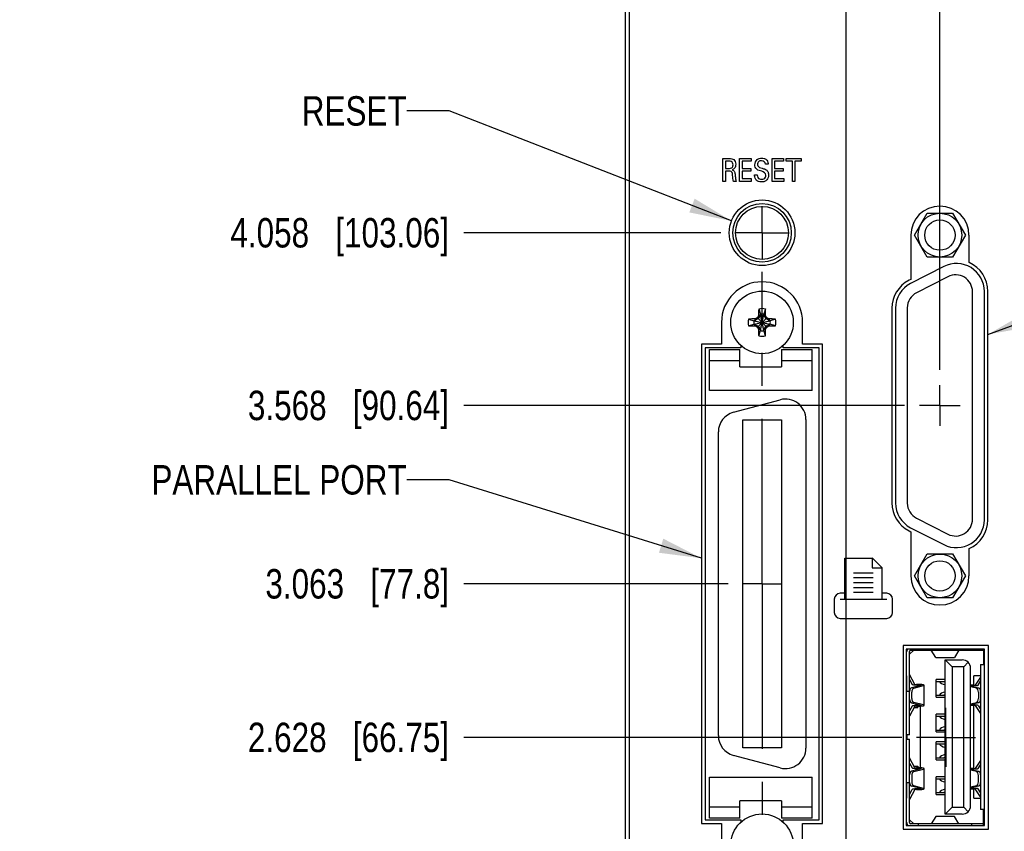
# Model space of a CAD drawing. Header units: inches. Extents: x 0 to 34, y 0 to 22.
# Tile 13 of 39: x 11.8 to 16, y 6.9 to 10.3. Entities that reach past the tile are written whole.
import ezdxf

# ---------------------------------------------------------------- set-up
doc = ezdxf.new("R2010")
doc.units = ezdxf.units.IN
doc.header["$LTSCALE"] = 1.87
doc.header["$MEASUREMENT"] = 0
doc.linetypes.add('CENTER', pattern=[0.6, 0.375, -0.075, 0.075, -0.075])
doc.layers.get('0').update_dxf_attribs({"linetype": 'CONTINUOUS'})
for name, color, linetype in [('02___PRT_ALL_AXES', 7, 'CONTINUOUS'), ('DATUMCURVES', 7, 'CONTINUOUS'), ('DEFAULT_1', 7, 'CENTER'), ('DETAIL', 7, 'CONTINUOUS'), ('DIMENSIONS', 7, 'CONTINUOUS')]:
    doc.layers.add(name, color=color, linetype=linetype)
doc.styles.get("Standard").update_dxf_attribs({"font": 'txt', "width": 0.8})
doc.dimstyles.new('DIMSTYLE_1', dxfattribs={"dimtxt": 0.125, "dimasz": 0.18, "dimexe": 0.125, "dimexo": 0.0625, "dimgap": 0.03125, "dimtad": 0, "dimtih": 1, "dimtoh": 1, "dimdec": 3, "dimlfac": 0.666667, "dimzin": 4, "dimdsep": 46, "dimtxsty": 'STANDARD', "dimblk": '_FILLED', "dimblk1": '_FILLED', "dimblk2": '_FILLED', "dimcen": 0.09, "dimadec": 0, "dimazin": 0, "dimtp": 0.005, "dimtm": 0.005, "dimtfac": 1, "dimtdec": 3, "dimtofl": 0, "dimtmove": 0, "dimatfit": 3, "dimldrblk": '_FILLED', "dimfxl": 1, "dimtolj": 1, "dimtzin": 4, "dimarcsym": 0})
doc.dimstyles.get("Standard").update_dxf_attribs({"dimtxt": 0.125, "dimasz": 0.18, "dimexe": 0.125, "dimexo": 0.0625, "dimgap": 0.09, "dimtad": 0, "dimtih": 1, "dimtoh": 1, "dimdec": 3, "dimzin": 4, "dimdsep": 46, "dimtxsty": 'STANDARD', "dimblk": '_FILLED', "dimblk1": '_FILLED', "dimblk2": '_FILLED', "dimcen": 0.09, "dimadec": 0, "dimazin": 0, "dimtol": 1, "dimtp": 0.01, "dimtm": 0.01, "dimtfac": 1, "dimtdec": 3, "dimtofl": 0, "dimtmove": 0, "dimatfit": 3, "dimldrblk": '_FILLED', "dimfxl": 1, "dimtolj": 1, "dimtzin": 4, "dimarcsym": 0})

# ---------------------------------------------------------------- blocks, each defined once
blk = doc.blocks.new('*D17')
at = {"layer": 'DIMENSIONS', "color": 2, "linetype": 'CONTINUOUS'}
blk.add_line((15.6943, 8.8571), (15.6943, 19.3185), dxfattribs=at)
at = {"layer": 'DIMENSIONS', "color": 2, "linetype": 'CONTINUOUS', "insert": (15.6318, 19.381), "char_height": 0.125, "width": 0.825, "attachment_point": 1, "rotation": 90, "line_spacing_factor": 0.9}
blk.add_mtext('.197{\\Ftxt.shx;\\W1.000000;\\H0.125000; }[5]', dxfattribs=at)
blk = doc.blocks.new('_FILLED')
at = {"color": 0, "linetype": 'BYBLOCK'}
blk.add_solid([(0, 0), (-1, 0.174), (-1, -0.174)], dxfattribs=at)
blk = doc.blocks.new('*D19')
at = {"layer": 'DIMENSIONS', "color": 2, "linetype": 'CONTINUOUS'}
for p, q in [((16.9273, 8.5253), (16.9273, 7.1984)), ((16.9273, 7.1984), (17.1927, 6.9112)), ((17.1927, 6.9112), (17.1927, 2.4965))]:
    blk.add_line(p, q, dxfattribs=at)
at = {"layer": 'DIMENSIONS', "color": 2, "linetype": 'CONTINUOUS', "insert": (17.1302, 2.434), "char_height": 0.125, "width": 1.325, "attachment_point": 3, "rotation": 90, "line_spacing_factor": 0.9}
blk.add_mtext('1.019{\\Ftxt.shx;\\W1.000000;\\H0.125000; }[25.88]', dxfattribs=at)
blk = doc.blocks.new('*D20')
at = {"layer": 'DIMENSIONS', "color": 2, "linetype": 'CONTINUOUS'}
for p, q in [((15.2948, 15.6919), (15.2948, 6.4227)), ((15.2948, 6.4227), (15.356, 6.3308)), ((15.356, 6.3308), (15.356, 5.0333)), ((15.356, 5.0333), (15.2035, 4.8964)), ((15.2035, 4.8964), (15.2035, 2.4965))]:
    blk.add_line(p, q, dxfattribs=at)
at = {"layer": 'DIMENSIONS', "color": 2, "linetype": 'CONTINUOUS', "insert": (15.141, 2.434), "char_height": 0.125, "width": 1.425, "attachment_point": 3, "rotation": 90, "line_spacing_factor": 0.9}
blk.add_mtext('2X .069{\\Ftxt.shx;\\W1.000000;\\H0.125000; }[1.76]', dxfattribs=at)
blk = doc.blocks.new('*D27')
at = {"layer": 'DIMENSIONS', "color": 2, "linetype": 'CONTINUOUS'}
blk.add_line((15.5322, 7.2955), (13.6703, 7.2955), dxfattribs=at)
at = {"layer": 'DIMENSIONS', "color": 2, "linetype": 'CONTINUOUS', "insert": (13.6078, 7.358), "char_height": 0.125, "width": 1.325, "attachment_point": 3, "line_spacing_factor": 0.9}
blk.add_mtext('2.628{\\Ftxt.shx;\\W1.000000;\\H0.125000; }[66.75]', dxfattribs=at)
blk = doc.blocks.new('*D28')
at = {"layer": 'DIMENSIONS', "color": 2, "linetype": 'CONTINUOUS'}
blk.add_line((14.7939, 7.948), (13.6703, 7.948), dxfattribs=at)
at = {"layer": 'DIMENSIONS', "color": 2, "linetype": 'CONTINUOUS', "insert": (13.6078, 8.0105), "char_height": 0.125, "width": 1.225, "attachment_point": 3, "line_spacing_factor": 0.9}
blk.add_mtext('3.063{\\Ftxt.shx;\\W1.000000;\\H0.125000; }[77.8]', dxfattribs=at)
blk = doc.blocks.new('*D29')
at = {"layer": 'DIMENSIONS', "color": 2, "linetype": 'CONTINUOUS'}
blk.add_line((15.5432, 8.706), (13.6703, 8.706), dxfattribs=at)
at = {"layer": 'DIMENSIONS', "color": 2, "linetype": 'CONTINUOUS', "insert": (13.6078, 8.7685), "char_height": 0.125, "width": 1.325, "attachment_point": 3, "line_spacing_factor": 0.9}
blk.add_mtext('3.568{\\Ftxt.shx;\\W1.000000;\\H0.125000; }[90.64]', dxfattribs=at)
blk = doc.blocks.new('*D30')
at = {"layer": 'DIMENSIONS', "color": 2, "linetype": 'CONTINUOUS'}
blk.add_line((14.7633, 9.4397), (13.6703, 9.4397), dxfattribs=at)
at = {"layer": 'DIMENSIONS', "color": 2, "linetype": 'CONTINUOUS', "insert": (13.6078, 9.5022), "char_height": 0.125, "width": 1.425, "attachment_point": 3, "line_spacing_factor": 0.9}
blk.add_mtext('4.058{\\Ftxt.shx;\\W1.000000;\\H0.125000; }[103.06]', dxfattribs=at)
blk = doc.blocks.new('*D31')
at = {"layer": 'DIMENSIONS', "color": 2, "linetype": 'CONTINUOUS'}
blk.add_line((14.8889, 11.1865), (13.6703, 11.1865), dxfattribs=at)
at = {"layer": 'DIMENSIONS', "color": 2, "linetype": 'CONTINUOUS', "insert": (13.6078, 11.249), "char_height": 0.125, "width": 1.725, "attachment_point": 3, "line_spacing_factor": 0.9}
blk.add_mtext('3D 5.222{\\Ftxt.shx;\\W1.000000;\\H0.125000; }[132.64]', dxfattribs=at)
blk = doc.blocks.new('*D32')
at = {"layer": 'DIMENSIONS', "color": 2, "linetype": 'CONTINUOUS'}
blk.add_line((15.602, 12.751), (13.6703, 12.751), dxfattribs=at)
at = {"layer": 'DIMENSIONS', "color": 2, "linetype": 'CONTINUOUS', "insert": (13.6078, 12.8135), "char_height": 0.125, "width": 1.425, "attachment_point": 3, "line_spacing_factor": 0.9}
blk.add_mtext('6.265{\\Ftxt.shx;\\W1.000000;\\H0.125000; }[159.13]', dxfattribs=at)
blk = doc.blocks.new('*D33')
at = {"layer": 'DIMENSIONS', "color": 2, "linetype": 'CONTINUOUS'}
blk.add_line((15.6092, 14.851), (13.6703, 14.851), dxfattribs=at)
at = {"layer": 'DIMENSIONS', "color": 2, "linetype": 'CONTINUOUS', "insert": (13.6078, 14.9135), "char_height": 0.125, "width": 1.425, "attachment_point": 3, "line_spacing_factor": 0.9}
blk.add_mtext('7.665{\\Ftxt.shx;\\W1.000000;\\H0.125000; }[194.69]', dxfattribs=at)
blk = doc.blocks.new('*D34')
at = {"layer": 'DIMENSIONS', "color": 2, "linetype": 'CONTINUOUS'}
blk.add_line((15.1712, 16.7185), (13.6703, 16.7185), dxfattribs=at)
at = {"layer": 'DIMENSIONS', "color": 2, "linetype": 'CONTINUOUS', "insert": (13.6078, 16.781), "char_height": 0.125, "width": 1.425, "attachment_point": 3, "line_spacing_factor": 0.9}
blk.add_mtext('8.910{\\Ftxt.shx;\\W1.000000;\\H0.125000; }[226.31]', dxfattribs=at)
blk = doc.blocks.new('*D35')
at = {"layer": 'DIMENSIONS', "color": 2, "linetype": 'CONTINUOUS'}
blk.add_line((14.89, 16.9225), (13.6703, 16.9225), dxfattribs=at)
at = {"layer": 'DIMENSIONS', "color": 2, "linetype": 'CONTINUOUS', "insert": (13.6078, 16.985), "char_height": 0.125, "width": 1.725, "attachment_point": 3, "line_spacing_factor": 0.9}
blk.add_mtext('2X 9.046{\\Ftxt.shx;\\W1.000000;\\H0.125000; }[229.77]', dxfattribs=at)
blk = doc.blocks.new('*D36')
at = {"layer": 'DIMENSIONS', "color": 2, "linetype": 'CONTINUOUS'}
blk.add_line((14.8818, 17.1265), (13.6703, 17.1265), dxfattribs=at)
at = {"layer": 'DIMENSIONS', "color": 2, "linetype": 'CONTINUOUS', "insert": (13.6078, 17.189), "char_height": 0.125, "width": 1.725, "attachment_point": 3, "line_spacing_factor": 0.9}
blk.add_mtext('2X 9.182{\\Ftxt.shx;\\W1.000000;\\H0.125000; }[233.22]', dxfattribs=at)
blk = doc.blocks.new('*D37')
at = {"layer": 'DIMENSIONS', "color": 2, "linetype": 'CONTINUOUS'}
blk.add_line((15.1744, 18.4615), (13.6703, 18.4615), dxfattribs=at)
at = {"layer": 'DIMENSIONS', "color": 2, "linetype": 'CONTINUOUS', "insert": (13.6078, 18.524), "char_height": 0.125, "width": 1.825, "attachment_point": 3, "line_spacing_factor": 0.9}
blk.add_mtext('2X 10.072{\\Ftxt.shx;\\W1.000000;\\H0.125000; }[255.83]', dxfattribs=at)
blk = doc.blocks.new('*D38')
at = {"layer": 'DIMENSIONS', "color": 2, "linetype": 'CONTINUOUS'}
blk.add_line((14.2953, 18.6445), (13.6703, 18.6445), dxfattribs=at)
at = {"layer": 'DIMENSIONS', "color": 2, "linetype": 'CONTINUOUS', "insert": (13.6078, 18.707), "char_height": 0.125, "width": 1.525, "attachment_point": 3, "line_spacing_factor": 0.9}
blk.add_mtext('10.194{\\Ftxt.shx;\\W1.000000;\\H0.125000; }[258.93]', dxfattribs=at)

msp = doc.modelspace()

# ---------------------------------------------------------------- linework, layer by layer
at = {"color": 7, "linetype": 'CONTINUOUS'}
for p, q in [((14.3578, 3.1705), (14.3578, 18.2245)), ((14.3728, 17.8435), (14.3728, 3.2155)), ((15.5861, 9.4297), (15.6402, 9.5235)), ((15.6402, 9.5235), (15.7485, 9.5235)), ((15.7485, 9.5235), (15.8026, 9.4297)), ((15.5706, 9.4292), (15.5706, 9.2416)), ((15.6402, 9.336), (15.5861, 9.4297)), ((15.8026, 9.4297), (15.7485, 9.336)), ((15.8181, 9.3132), (15.8181, 9.4292)), ((15.7485, 9.336), (15.6402, 9.336)), ((15.711, 9.2963), (15.57, 9.2245)), ((15.7284, 9.2531), (15.5949, 9.1851)), ((15.5706, 9.2416), (15.5632, 9.2378)), ((15.8331, 8.223), (15.8331, 9.189)), ((15.8833, 8.2202), (15.8833, 9.1907)), ((14.9312, 9.0904), (14.9222, 9.0748)), ((14.9234, 9.0871), (14.9312, 9.0904)), ((14.9242, 9.1158), (14.9312, 9.0933)), ((14.9312, 9.0933), (14.9312, 9.0904)), ((14.9454, 9.0242), (14.9312, 9.0933)), ((14.9312, 9.0242), (14.9454, 9.0933)), ((14.9454, 9.027), (14.9312, 9.0904)), ((14.9312, 9.027), (14.9454, 9.0904)), ((14.9525, 9.1158), (14.9454, 9.0933)), ((14.9454, 9.0904), (14.9454, 9.0933)), ((14.9532, 9.0871), (14.9454, 9.0904)), ((14.9544, 9.0748), (14.9454, 9.0904)), ((15.5053, 9.1189), (15.5053, 8.2921)), ((15.5556, 9.1209), (15.5556, 8.291)), ((14.8813, 9.0729), (14.9038, 9.0658)), ((14.8813, 9.0446), (14.9038, 9.0517)), ((14.9038, 9.0517), (14.9729, 9.0658)), ((14.9066, 9.0658), (14.9038, 9.0658)), ((14.9038, 9.0658), (14.9729, 9.0517)), ((14.9038, 9.0517), (14.9066, 9.0517)), ((14.9222, 9.0748), (14.9066, 9.0658)), ((14.9066, 9.0658), (14.91, 9.0737)), ((14.9066, 9.0517), (14.97, 9.0658)), ((14.9066, 9.0658), (14.97, 9.0517)), ((14.9066, 9.0517), (14.9222, 9.0426)), ((14.91, 9.0438), (14.9066, 9.0517)), ((14.9185, 9.0786), (14.9582, 9.0389)), ((14.9185, 9.0389), (14.9582, 9.0786)), ((14.9222, 9.0426), (14.9312, 9.027)), ((14.9454, 9.027), (14.9544, 9.0426)), ((14.97, 9.0658), (14.9544, 9.0748)), ((14.9544, 9.0426), (14.97, 9.0517)), ((14.9667, 9.0737), (14.97, 9.0658)), ((14.97, 9.0517), (14.9667, 9.0438)), ((14.9729, 9.0658), (14.97, 9.0658)), ((14.97, 9.0517), (14.9729, 9.0517)), ((14.9954, 9.0729), (14.9729, 9.0658)), ((14.9954, 9.0446), (14.9729, 9.0517)), ((14.9312, 9.027), (14.9234, 9.0304)), ((14.9242, 9.0017), (14.9312, 9.0242)), ((14.9312, 9.027), (14.9312, 9.0242)), ((14.9532, 9.0304), (14.9454, 9.027)), ((14.9454, 9.0242), (14.9454, 9.027)), ((14.9525, 9.0017), (14.9454, 9.0242)), ((14.8483, 8.961), (14.8483, 8.9507)), ((15.0283, 8.9507), (15.0283, 8.961)), ((14.8483, 8.9507), (14.6961, 8.9507)), ((14.6961, 8.9507), (14.6961, 6.9452)), ((15.1806, 8.9507), (15.0283, 8.9507)), ((15.1806, 6.9452), (15.1806, 8.9507)), ((15.5949, 8.2268), (15.7284, 8.1588)), ((15.5632, 8.1731), (15.5706, 8.1694)), ((15.57, 8.1865), (15.711, 8.1147)), ((15.5706, 8.1694), (15.5706, 7.9817)), ((15.8181, 7.9817), (15.8181, 8.0978)), ((15.5861, 7.9817), (15.6402, 8.0755)), ((15.6402, 8.0755), (15.7485, 8.0755)), ((15.7485, 8.0755), (15.8026, 7.9817)), ((15.6402, 7.888), (15.5861, 7.9817)), ((15.8026, 7.9817), (15.7485, 7.888)), ((15.7485, 7.888), (15.6402, 7.888)), ((15.8841, 7.6705), (15.5511, 7.6705)), ((15.5511, 7.6705), (15.5511, 6.9205)), ((15.5532, 7.6603), (15.5532, 7.6705)), ((15.5543, 7.6662), (15.5532, 7.6662)), ((15.5828, 7.6662), (15.565, 7.6485)), ((15.565, 7.3066), (15.565, 7.6603)), ((15.571, 7.6662), (15.8841, 7.6662)), ((15.604, 7.6662), (15.604, 7.6697)), ((15.6766, 7.6349), (15.6572, 7.6662)), ((15.7753, 7.6662), (15.7559, 7.6349)), ((15.8284, 7.6697), (15.8284, 7.6662)), ((15.8792, 7.6705), (15.8792, 7.6054)), ((15.8841, 6.9205), (15.8841, 7.6705)), ((15.6769, 7.6346), (15.6766, 7.6349)), ((15.6769, 7.6346), (15.7555, 7.6346)), ((15.7162, 7.6249), (15.7895, 7.6249)), ((15.7458, 7.5954), (15.7162, 7.6249)), ((15.7162, 6.9694), (15.7162, 7.6249)), ((15.7555, 7.6346), (15.7559, 7.6349)), ((15.8792, 7.6249), (15.8841, 7.6249)), ((15.7954, 7.5954), (15.7458, 7.5954)), ((15.7458, 7.5954), (15.7458, 6.9989)), ((15.8145, 7.6145), (15.7954, 7.5954)), ((15.7954, 6.9989), (15.7954, 7.5954)), ((15.8249, 7.0048), (15.8249, 7.5895)), ((15.8674, 7.6054), (15.8841, 7.6054)), ((15.8674, 7.6054), (15.8674, 6.9889)), ((15.5532, 7.4914), (15.5532, 7.5576)), ((15.5878, 7.5208), (15.565, 7.5629)), ((15.565, 7.5409), (15.576, 7.5206)), ((15.7162, 7.5416), (15.679, 7.5416)), ((15.679, 7.4661), (15.679, 7.5416)), ((15.8674, 7.557), (15.8379, 7.557)), ((15.8379, 7.5169), (15.8379, 7.557)), ((15.8674, 7.5512), (15.8447, 7.5176)), ((15.8565, 7.5175), (15.8674, 7.5337)), ((15.6142, 7.5166), (15.5734, 7.5064)), ((15.5832, 7.5053), (15.624, 7.5155)), ((15.6077, 7.5201), (15.5942, 7.5199)), ((15.5952, 7.5179), (15.6088, 7.5181)), ((15.627, 7.4315), (15.627, 7.5171)), ((15.679, 7.5334), (15.7127, 7.5334)), ((15.8383, 7.5169), (15.8249, 7.5171)), ((15.8249, 7.5155), (15.8372, 7.5153)), ((15.8249, 7.5129), (15.8603, 7.5059)), ((15.8492, 7.5053), (15.8249, 7.5101)), ((15.5511, 7.4914), (15.565, 7.4914)), ((15.5747, 7.461), (15.5747, 7.4876)), ((15.679, 7.4743), (15.7127, 7.4743)), ((15.679, 7.4661), (15.7162, 7.4661)), ((15.8578, 7.4876), (15.8578, 7.461)), ((15.576, 7.428), (15.565, 7.4077)), ((15.5878, 7.4279), (15.565, 7.3857)), ((15.5734, 7.4423), (15.6142, 7.4321)), ((15.624, 7.4332), (15.5832, 7.4434)), ((15.6005, 7.4212), (15.5842, 7.4212)), ((15.5942, 7.4288), (15.6077, 7.4286)), ((15.6088, 7.4305), (15.5952, 7.4307)), ((15.6005, 7.4212), (15.6005, 7.4287)), ((15.6123, 7.1657), (15.6123, 7.4286)), ((15.8249, 7.4385), (15.8492, 7.4434)), ((15.8603, 7.4428), (15.8249, 7.4357)), ((15.8372, 7.4333), (15.8249, 7.4332)), ((15.8249, 7.4316), (15.8383, 7.4317)), ((15.8379, 7.1626), (15.8379, 7.4317)), ((15.8447, 7.431), (15.8674, 7.3974)), ((15.8565, 7.4312), (15.8674, 7.415)), ((15.7162, 7.394), (15.679, 7.394)), ((15.679, 7.3184), (15.679, 7.394)), ((15.679, 7.3857), (15.7127, 7.3857)), ((15.679, 7.3267), (15.7127, 7.3267)), ((15.565, 7.3066), (15.5511, 7.3066)), ((15.5511, 7.2877), (15.565, 7.2877)), ((15.5532, 7.3066), (15.5532, 7.2877)), ((15.565, 6.934), (15.565, 7.2877)), ((15.679, 7.3184), (15.7162, 7.3184)), ((15.7162, 7.2759), (15.679, 7.2759)), ((15.679, 7.2003), (15.679, 7.2759)), ((15.679, 7.2676), (15.7116, 7.2676)), ((15.5878, 7.1664), (15.565, 7.2086)), ((15.679, 7.2086), (15.7116, 7.2086)), ((15.679, 7.2003), (15.7162, 7.2003)), ((15.565, 7.1866), (15.576, 7.1663)), ((15.6142, 7.1622), (15.5734, 7.152)), ((15.5832, 7.1509), (15.624, 7.1611)), ((15.5842, 7.1731), (15.6005, 7.1731)), ((15.6077, 7.1658), (15.5942, 7.1655)), ((15.5952, 7.1636), (15.6088, 7.1638)), ((15.6005, 7.1731), (15.6005, 7.1656)), ((15.627, 7.0772), (15.627, 7.1628)), ((15.8383, 7.1626), (15.8249, 7.1627)), ((15.8249, 7.1612), (15.8372, 7.161)), ((15.8249, 7.1586), (15.8603, 7.1515)), ((15.8674, 7.1969), (15.8447, 7.1633)), ((15.8565, 7.1631), (15.8674, 7.1793)), ((15.5747, 7.1333), (15.5747, 7.1067)), ((15.7162, 7.1283), (15.679, 7.1283)), ((15.679, 7.0527), (15.679, 7.1283)), ((15.679, 7.12), (15.7127, 7.12)), ((15.8492, 7.1509), (15.8249, 7.1558)), ((15.8578, 7.1067), (15.8578, 7.1333)), ((15.565, 7.1029), (15.5511, 7.1029)), ((15.5532, 7.0367), (15.5532, 7.1029)), ((15.565, 7.0534), (15.576, 7.0737)), ((15.5878, 7.0735), (15.565, 7.0314)), ((15.6142, 7.0777), (15.5734, 7.088)), ((15.624, 7.0788), (15.5832, 7.0891)), ((15.5942, 7.0744), (15.6077, 7.0742)), ((15.6088, 7.0762), (15.5952, 7.0764)), ((15.8492, 7.0891), (15.8249, 7.0842)), ((15.8603, 7.0884), (15.8249, 7.0814)), ((15.8372, 7.079), (15.8249, 7.0788)), ((15.8249, 7.0772), (15.8383, 7.0774)), ((15.8379, 7.0373), (15.8379, 7.0774)), ((15.8674, 7.0431), (15.8447, 7.0767)), ((15.8674, 7.0606), (15.8565, 7.0768)), ((15.679, 7.0609), (15.7127, 7.0609)), ((15.679, 7.0527), (15.7162, 7.0527)), ((15.8379, 7.0373), (15.8674, 7.0373)), ((15.7458, 6.9989), (15.7162, 6.9694)), ((15.7458, 6.9989), (15.7954, 6.9989)), ((15.7954, 6.9989), (15.8145, 6.9798)), ((15.6766, 6.9593), (15.6572, 6.9281)), ((15.6769, 6.9596), (15.6766, 6.9593)), ((15.7555, 6.9596), (15.6769, 6.9596)), ((15.7895, 6.9694), (15.7162, 6.9694)), ((15.7559, 6.9593), (15.7555, 6.9596)), ((15.7753, 6.9281), (15.7559, 6.9593)), ((15.8841, 6.9889), (15.8674, 6.9889)), ((15.8792, 6.9205), (15.8792, 6.9889)), ((15.8841, 6.9694), (15.8792, 6.9694)), ((14.6961, 6.9452), (14.8483, 6.9452)), ((14.8483, 6.9452), (14.8483, 6.9349)), ((15.0283, 6.9452), (15.1806, 6.9452)), ((15.0283, 6.9349), (15.0283, 6.9452)), ((15.5511, 6.9205), (15.8841, 6.9205)), ((15.5532, 6.9205), (15.5532, 6.934)), ((15.5543, 6.9281), (15.5532, 6.9281)), ((15.565, 6.9458), (15.5828, 6.9281)), ((15.8841, 6.9281), (15.571, 6.9281)), ((15.604, 6.9205), (15.604, 6.9281)), ((15.8284, 6.9281), (15.8284, 6.9205))]:
    msp.add_line(p, q, dxfattribs=at)
at = {"color": 6, "linetype": 'CONTINUOUS'}
for p, q in [((14.7143, 8.9435), (14.8442, 8.9435)), ((14.7143, 8.7692), (14.7143, 8.9435)), ((14.8442, 8.8696), (14.8442, 8.9435)), ((15.0214, 8.9435), (15.1513, 8.9435)), ((15.0214, 8.9435), (15.0214, 8.8696)), ((15.1513, 8.7692), (15.1513, 8.9435)), ((14.8442, 8.8962), (14.7143, 8.8962)), ((15.1513, 8.8962), (15.0214, 8.8962)), ((14.8442, 8.8696), (15.0214, 8.8696)), ((15.1513, 8.7692), (14.7143, 8.7692)), ((14.817, 8.6771), (15.0154, 8.7303)), ((14.856, 8.6446), (15.0214, 8.6446)), ((14.856, 7.2515), (14.856, 8.6446)), ((15.0214, 8.6446), (15.0214, 7.2515)), ((15.1247, 8.6464), (15.1247, 7.2498)), ((14.7527, 7.3029), (14.7527, 8.5932)), ((15.0214, 7.2515), (14.856, 7.2515)), ((15.0154, 7.1659), (14.817, 7.2191)), ((14.7143, 7.1269), (15.1513, 7.1269)), ((14.7143, 6.9527), (14.7143, 7.1269)), ((15.1513, 6.9527), (15.1513, 7.1269)), ((14.7143, 6.9999), (14.8442, 6.9999)), ((15.0214, 7.0265), (14.8442, 7.0265)), ((14.8442, 6.9527), (14.8442, 7.0265)), ((15.0214, 7.0265), (15.0214, 6.9527)), ((15.0214, 6.9999), (15.1513, 6.9999)), ((14.8442, 6.9527), (14.7143, 6.9527)), ((15.1513, 6.9527), (15.0214, 6.9527))]:
    msp.add_line(p, q, dxfattribs=at)
at = {"color": 7, "linetype": 'CONTINUOUS'}
for centre, radius in [((14.9383, 9.4397), 0.1245), ((15.6943, 9.4297), 0.093), ((15.6943, 9.4297), 0.0645), ((14.9383, 9.0587), 0.1329), ((15.6943, 7.9817), 0.093), ((15.6943, 7.9817), 0.0645), ((14.9383, 6.8372), 0.1329)]:
    msp.add_circle(centre, radius, dxfattribs=at)
at = {"color": 6, "linetype": 'CONTINUOUS'}
msp.add_circle((14.9383, 9.4391), 0.1125, dxfattribs=at)
at = {"color": 7, "linetype": 'CONTINUOUS'}
for centre, radius, start, end in [((15.6943, 9.4292), 0.1237, 0, 180), ((15.7648, 9.1907), 0.1185, 0, 117), ((15.7648, 9.1907), 0.1335, 0, 66.492), ((15.7611, 9.189), 0.072, 0, 117), ((15.6238, 9.1189), 0.1185, 117, 180), ((15.6276, 9.1209), 0.072, 117, 180), ((17.1424, 7.7862), 2.5722, 149.6199, 149.8389), ((16.5045, 9.0605), 1.5813, 177.9972, 179.0361), ((14.9383, 9.0587), 0.0588, 76.0423, 103.9577), ((14.9383, 9.0587), 0.0353, 78.4043, 101.5957), ((13.4003, 9.0612), 1.5532, 0.9545, 2.0122), ((12.738, 7.7884), 2.5679, 30.161, 30.3803), ((14.9383, 9.0587), 0.0588, 166.0423, 193.9577), ((14.9358, 7.5207), 1.5532, 90.9545, 92.0122), ((14.9366, 10.6249), 1.5813, 267.9972, 269.0361), ((14.9383, 9.0587), 0.0353, 168.4043, 191.5957), ((16.2086, 6.8584), 2.5679, 120.161, 120.3803), ((16.2108, 11.2628), 2.5722, 239.6199, 239.8389), ((13.6658, 6.8546), 2.5722, 59.6199, 59.8389), ((13.668, 11.2591), 2.5679, 300.161, 300.3803), ((14.9401, 7.4926), 1.5813, 87.9972, 89.0361), ((14.9408, 10.5968), 1.5532, 270.9545, 272.0122), ((14.9383, 9.0587), 0.0353, 348.4043, 11.5957), ((14.9383, 9.0587), 0.0588, 346.0423, 13.9577), ((17.1387, 10.329), 2.5679, 210.161, 210.3803), ((16.4764, 9.0562), 1.5532, 180.9545, 182.0122), ((14.9383, 9.0587), 0.0588, 256.0423, 283.9577), ((14.9383, 9.0587), 0.0353, 258.4043, 281.5957), ((13.3722, 9.057), 1.5813, 357.9972, 359.0361), ((12.7342, 10.3312), 2.5722, 329.6199, 329.8389), ((15.6238, 8.2921), 0.1185, 180, 243), ((15.6276, 8.291), 0.072, 180, 243), ((15.7648, 8.2202), 0.1185, 243, 360), ((15.7611, 8.223), 0.072, 243, 360), ((15.7648, 8.2202), 0.1335, 293.508, 360), ((15.6943, 7.9817), 0.1237, 180, 360), ((15.571, 7.6603), 0.0177, 144.9689, 180), ((15.571, 7.6603), 0.00591, 90, 180), ((15.7895, 7.5895), 0.0354, 0, 90), ((15.7895, 7.0048), 0.0354, 270, 360), ((15.571, 6.934), 0.0177, 180, 230.1024), ((15.571, 6.934), 0.00591, 180, 270)]:
    msp.add_arc(centre, radius, start, end, dxfattribs=at)
at = {"color": 6, "linetype": 'CONTINUOUS'}
for centre, start, end in [((15.0379, 8.6464), 0, 105), ((14.8395, 8.5932), 105, 180), ((14.8395, 7.3029), 180, 255), ((15.0379, 7.2498), 255, 360)]:
    msp.add_arc(centre, 0.0868, start, end, dxfattribs=at)
at = {"color": 7, "linetype": 'CONTINUOUS'}
for centre, major_axis, ratio, start_param, end_param in [((15.5748, 7.4887), (0, 0.0178), 0.554319, 0.137861, 1.463937), ((15.5846, 7.4876), (0, 0.0178), 0.554319, 0.137861, 1.570796), ((15.5937, 7.5209), (0.0177, 0), 0.167745, -3.051359, -1.480563), ((15.5937, 7.5209), (0.00591, 0), 0.167745, -3.051359, -1.480563), ((15.6093, 7.5171), (0.0177, 0), 0.167745, -0.590445, 1.66103), ((15.6093, 7.5171), (0.00591, 0), 0.167745, 5.69274, 7.944215), ((15.7263, 7.5391), (0.0354, 0), 0.57735, -2.859556, -1.859898), ((15.7263, 7.5391), (0.0177, 0), 0.57735, -2.551276, -2.177347), ((15.6793, 7.5214), (0.0354, 0), 1, 0.318533, 0.343542), ((15.8388, 7.5177), (0.0177, 0), 0.13367, -1.66103, -0.090234), ((15.8388, 7.5177), (0.00591, 0), 0.13367, -1.66103, -0.090234), ((16.6315, 7.5757), (0.7829, 0.0704), 0.003595, -3.101643, -2.968589), ((15.8479, 7.4876), (0, 0.0178), 0.554319, -1.570796, -0.137861), ((15.8577, 7.4887), (0, 0.0178), 0.554319, -1.476752, -0.270914), ((15.5748, 7.4599), (0, 0.0178), 0.554319, -4.605322, -3.279454), ((15.5846, 7.461), (0, 0.0178), 0.554319, 1.570796, 3.003732), ((15.7263, 7.4686), (0.0354, 0), 0.57735, 1.859911, 2.859556), ((15.7263, 7.4686), (0.0177, 0), 0.57735, 8.460468, 8.834461), ((15.6793, 7.4863), (0.0354, 0), 1, -0.343542, -0.318538), ((15.8479, 7.461), (0, 0.0178), 0.554319, -3.003732, -1.570796), ((15.8577, 7.4599), (0, 0.0178), 0.554319, -2.870678, -1.664985), ((15.5937, 7.4278), (0.0177, 0), 0.167745, 1.480563, 3.051359), ((15.5937, 7.4278), (0.00591, 0), 0.167745, 1.480563, 3.051359), ((15.6093, 7.4315), (0.0177, 0), 0.167745, 4.622155, 6.87363), ((15.6093, 7.4315), (0.00591, 0), 0.167745, -1.66103, 0.590445), ((15.8388, 7.4309), (0.0177, 0), 0.13367, 0.090234, 1.66103), ((15.8388, 7.4309), (0.00591, 0), 0.13367, 0.090234, 1.66103), ((16.6315, 7.3729), (0.7829, -0.0704), 0.003595, 2.968589, 3.101643), ((15.7263, 7.3914), (0.0354, 0), 0.57735, -2.859556, -1.859924), ((15.7263, 7.3914), (0.0177, 0), 0.57735, 3.73191, 4.106009), ((15.6793, 7.3738), (0.0354, 0), 1, 0.318561, 0.343542), ((15.7263, 7.321), (0.0354, 0), 0.57735, 1.85991, 2.859556), ((15.7263, 7.321), (0.0177, 0), 0.57735, 8.460468, 8.834461), ((15.6793, 7.3386), (0.0354, 0), 1, -0.343542, -0.318538), ((15.7263, 7.2733), (0.0354, 0), 0.57735, -2.859556, -1.859924), ((15.7263, 7.2733), (0.0177, 0), 0.57735, 3.73191, 4.106009), ((15.6793, 7.2557), (0.0354, 0), 1, 0.318561, 0.343542), ((15.7263, 7.2029), (0.0354, 0), 0.57735, 1.85991, 2.859556), ((15.7263, 7.2029), (0.0177, 0), 0.57735, 8.460468, 8.834461), ((15.6793, 7.2205), (0.0354, 0), 1, -0.343542, -0.318538), ((15.5937, 7.1665), (0.0177, 0), 0.167745, -3.051359, -1.480563), ((15.5937, 7.1665), (0.00591, 0), 0.167745, -3.051359, -1.480563), ((15.6093, 7.1628), (0.0177, 0), 0.167745, -0.590445, 1.66103), ((15.6093, 7.1628), (0.00591, 0), 0.167745, 5.69274, 7.944215), ((15.8388, 7.1634), (0.0177, 0), 0.13367, -1.66103, -0.090234), ((15.8388, 7.1634), (0.00591, 0), 0.13367, -1.66103, -0.090234), ((15.5748, 7.1344), (0, 0.0178), 0.554319, 0.137861, 1.463937), ((15.5846, 7.1333), (0, 0.0178), 0.554319, 0.137861, 1.570796), ((15.7263, 7.1257), (0.0354, 0), 0.57735, -2.859556, -1.859924), ((15.7263, 7.1257), (0.0177, 0), 0.57735, 3.73191, 4.106009), ((15.6793, 7.1081), (0.0354, 0), 1, 0.318561, 0.343542), ((16.6315, 7.2214), (0.7829, 0.0704), 0.003595, -3.101643, -2.968589), ((15.8479, 7.1333), (0, 0.0178), 0.554319, -1.570796, -0.137861), ((15.8577, 7.1344), (0, 0.0178), 0.554319, -1.47656, -0.270914), ((15.5748, 7.1056), (0, 0.0178), 0.554319, -4.605667, -3.279454), ((15.5846, 7.1067), (0, 0.0178), 0.554319, -4.712389, -3.279454), ((15.5937, 7.0734), (0.0177, 0), 0.167745, 1.480563, 3.051359), ((15.5937, 7.0734), (0.00591, 0), 0.167745, 1.480563, 3.051359), ((15.6093, 7.0772), (0.0177, 0), 0.167745, 4.622155, 6.87363), ((15.6093, 7.0772), (0.00591, 0), 0.167745, -1.66103, 0.590445), ((15.7263, 7.0552), (0.0354, 0), 0.57735, 1.85991, 2.859556), ((15.8388, 7.0766), (0.0177, 0), 0.13367, 0.090234, 1.66103), ((15.8388, 7.0766), (0.00591, 0), 0.13367, 0.090234, 1.66103), ((15.8479, 7.1067), (0, 0.0178), 0.554319, -3.003732, -1.570796), ((16.6315, 7.0186), (0.7829, -0.0704), 0.003595, 2.968589, 3.101643), ((15.8577, 7.1056), (0, 0.0178), 0.554319, -2.870678, -1.664887), ((15.7263, 7.0552), (0.0177, 0), 0.57735, 8.460468, 8.834461), ((15.6793, 7.0729), (0.0354, 0), 1, -0.343542, -0.318538)]:
    msp.add_ellipse(centre, major_axis=major_axis, ratio=ratio, start_param=start_param, end_param=end_param, dxfattribs=at)
at = {"layer": '02___PRT_ALL_AXES', "color": 7, "linetype": 'CENTER'}
for p, q in [((14.9383, 9.4397), (14.9383, 9.5522)), ((14.9383, 9.4397), (14.8258, 9.4397)), ((14.9383, 9.4397), (14.9383, 9.3272)), ((14.9383, 9.4397), (15.0508, 9.4397)), ((14.9383, 7.948), (14.9383, 9.2737)), ((14.9383, 7.948), (14.8564, 7.948)), ((14.9383, 7.948), (15.0202, 7.948)), ((14.9383, 7.948), (14.9383, 6.5854)), ((15.7198, 7.2955), (15.7198, 7.4206)), ((15.7198, 7.2955), (15.5947, 7.2955)), ((15.7198, 7.2955), (15.845, 7.2955)), ((15.7198, 7.2955), (15.7198, 7.1703))]:
    msp.add_line(p, q, dxfattribs=at)
at = {"layer": '02___PRT_ALL_AXES', "color": 7, "linetype": 'CONTINUOUS'}
for p, q in [((15.8983, 8.2202), (15.8983, 9.1907)), ((15.4903, 9.1189), (15.4903, 8.2921)), ((14.7658, 9.0587), (14.7658, 8.9657)), ((15.1108, 8.9657), (15.1108, 9.0587)), ((14.7658, 8.9657), (14.6811, 8.9657)), ((14.6811, 8.9657), (14.6811, 6.9302)), ((15.1956, 8.9657), (15.1108, 8.9657)), ((15.1956, 6.9302), (15.1956, 8.9657)), ((15.9013, 7.6855), (15.5383, 7.6855)), ((15.5383, 7.6855), (15.5383, 6.9055)), ((15.9013, 6.9055), (15.9013, 7.6855)), ((14.6811, 6.9302), (14.7658, 6.9302)), ((14.7658, 6.9302), (14.7658, 6.8372)), ((15.1108, 6.9302), (15.1956, 6.9302)), ((15.1108, 6.8372), (15.1108, 6.9302)), ((15.5383, 6.9055), (15.9013, 6.9055))]:
    msp.add_line(p, q, dxfattribs=at)
msp.add_circle((14.9383, 9.4397), 0.1395, dxfattribs=at)
for centre, radius, start, end in [((14.9383, 9.0587), 0.1725, 0, 180), ((15.6238, 9.1189), 0.1335, 117, 180), ((15.6238, 8.2921), 0.1335, 180, 243)]:
    msp.add_arc(centre, radius, start, end, dxfattribs=at)
at = {"layer": 'DATUMCURVES', "color": 40, "linetype": 'CONTINUOUS'}
for p, q in [((14.7719, 9.6578), (14.7719, 9.7553)), ((14.7719, 9.7553), (14.7998, 9.7553)), ((14.8429, 9.6578), (14.8429, 9.7553)), ((14.8429, 9.7553), (14.8918, 9.7553)), ((14.8918, 9.7553), (14.8918, 9.7438)), ((14.9809, 9.6578), (14.9809, 9.7553)), ((14.9809, 9.7553), (15.0298, 9.7553)), ((15.0298, 9.7553), (15.0298, 9.7438)), ((15.041, 9.7438), (15.041, 9.7553)), ((15.041, 9.7553), (15.1039, 9.7553)), ((15.1039, 9.7553), (15.1039, 9.7438)), ((14.7824, 9.7439), (14.7824, 9.7133)), ((14.7995, 9.7439), (14.7824, 9.7439)), ((14.7824, 9.7133), (14.7995, 9.7133)), ((14.8537, 9.7438), (14.8537, 9.7134)), ((14.8918, 9.7438), (14.8537, 9.7438)), ((14.8537, 9.7134), (14.89, 9.7134)), ((14.89, 9.7134), (14.89, 9.7021)), ((14.9642, 9.731), (14.9529, 9.731)), ((14.9917, 9.7438), (14.9917, 9.7134)), ((15.0298, 9.7438), (14.9917, 9.7438)), ((14.9917, 9.7134), (15.028, 9.7134)), ((15.028, 9.7134), (15.028, 9.7021)), ((15.0671, 9.7438), (15.041, 9.7438)), ((15.0671, 9.6578), (15.0671, 9.7438)), ((15.1039, 9.7438), (15.0778, 9.7438)), ((15.0778, 9.7438), (15.0778, 9.6578)), ((14.7826, 9.7018), (14.7826, 9.6578)), ((14.7962, 9.7018), (14.7826, 9.7018)), ((14.8537, 9.7021), (14.8537, 9.6697)), ((14.89, 9.7021), (14.8537, 9.7021)), ((14.8537, 9.6697), (14.8927, 9.6697)), ((14.8927, 9.6697), (14.8927, 9.6578)), ((14.9067, 9.6863), (14.9179, 9.6863)), ((14.9917, 9.7021), (14.9917, 9.6697)), ((15.028, 9.7021), (14.9917, 9.7021)), ((14.9917, 9.6697), (15.0307, 9.6697)), ((15.0307, 9.6697), (15.0307, 9.6578)), ((14.7826, 9.6578), (14.7719, 9.6578)), ((14.8284, 9.6578), (14.8169, 9.6578)), ((14.8927, 9.6578), (14.8429, 9.6578)), ((15.0307, 9.6578), (14.9809, 9.6578)), ((15.0778, 9.6578), (15.0671, 9.6578)), ((15.2905, 8.057), (15.4063, 8.057)), ((15.2905, 7.8834), (15.2905, 8.057)), ((15.4063, 8.057), (15.4063, 8.0156)), ((15.407, 8.0579), (15.4484, 8.0166)), ((15.3277, 7.995), (15.4103, 7.995)), ((15.4063, 8.0156), (15.4476, 8.0156)), ((15.4476, 8.0156), (15.4476, 7.8834)), ((15.3277, 7.9743), (15.4103, 7.9743)), ((15.3277, 7.9537), (15.4103, 7.9537)), ((15.3277, 7.933), (15.4103, 7.933)), ((15.3277, 7.9123), (15.4103, 7.9123)), ((15.245, 7.8834), (15.245, 7.8256)), ((15.2905, 7.9082), (15.2698, 7.9082)), ((15.2698, 7.8834), (15.4683, 7.8834)), ((15.4683, 7.9082), (15.4476, 7.9082)), ((15.4929, 7.8256), (15.4931, 7.8834)), ((15.2698, 7.8007), (15.4683, 7.8007)), ((15.4931, 7.8256), (15.4929, 7.8256))]:
    msp.add_line(p, q, dxfattribs=at)
for points, knots in [([(14.7998, 9.7553), (14.806, 9.7553), (14.821, 9.7532), (14.8286, 9.7319), (14.8237, 9.7144), (14.8152, 9.7084), (14.8117, 9.7072)], [0, 0, 0, 0, 0.26645, 0.578017, 0.839216, 1, 1, 1, 1]), ([(14.9371, 9.7009), (14.9298, 9.7031), (14.9177, 9.7053), (14.9088, 9.7181), (14.9066, 9.7331), (14.9126, 9.7491), (14.9266, 9.7561), (14.937, 9.7576), (14.9439, 9.7568), (14.9469, 9.7559)], [0, 0, 0, 0, 0.230697, 0.343883, 0.446053, 0.684354, 0.793559, 0.904219, 1, 1, 1, 1]), ([(14.9469, 9.7559), (14.9473, 9.7558), (14.9521, 9.7543), (14.9596, 9.7494), (14.9636, 9.7394), (14.964, 9.7335), (14.9642, 9.731)], [0, 0, 0, 0, 0.036464, 0.463323, 0.765281, 1, 1, 1, 1]), ([(14.815, 9.7282), (14.815, 9.7313), (14.8144, 9.7402), (14.8046, 9.7439), (14.7995, 9.7439)], [0, 0, 0, 0, 0.37897, 1, 1, 1, 1]), ([(14.9529, 9.731), (14.9526, 9.7384), (14.9395, 9.749), (14.9227, 9.7433), (14.919, 9.734), (14.9193, 9.7292), (14.9193, 9.7288)], [0, 0, 0, 0, 0.450726, 0.723078, 0.976017, 1, 1, 1, 1]), ([(14.9193, 9.7288), (14.9196, 9.7257), (14.9222, 9.7188), (14.9295, 9.7167), (14.9333, 9.7156)], [0, 0, 0, 0, 0.429754, 1, 1, 1, 1]), ([(14.9333, 9.7156), (14.937, 9.7144), (14.9456, 9.7117), (14.9545, 9.7087), (14.9585, 9.7053)], [0, 0, 0, 0, 0.429232, 1, 1, 1, 1]), ([(14.8169, 9.6578), (14.8146, 9.6662), (14.8136, 9.6789), (14.8122, 9.7), (14.8007, 9.7018), (14.7962, 9.7018)], [0, 0, 0, 0, 0.477438, 0.75254, 1, 1, 1, 1]), ([(14.8117, 9.7072), (14.8149, 9.7062), (14.8199, 9.7032), (14.8227, 9.6956), (14.8236, 9.6884), (14.8243, 9.6806), (14.8255, 9.6703), (14.827, 9.6628), (14.8284, 9.6578)], [0, 0, 0, 0, 0.184653, 0.290155, 0.432817, 0.581657, 0.718954, 1, 1, 1, 1]), ([(14.9149, 9.6625), (14.9135, 9.6637), (14.9097, 9.668), (14.907, 9.6765), (14.9067, 9.6833), (14.9067, 9.6863)], [0, 0, 0, 0, 0.210917, 0.653678, 1, 1, 1, 1]), ([(14.9585, 9.7053), (14.9616, 9.7027), (14.9655, 9.6961), (14.9664, 9.6868), (14.9659, 9.6797), (14.964, 9.6721), (14.9589, 9.6635), (14.9504, 9.6581), (14.9423, 9.6559), (14.9338, 9.6552), (14.924, 9.6563), (14.9173, 9.6602), (14.9149, 9.6625)], [0, 0, 0, 0, 0.134115, 0.232873, 0.301171, 0.36594, 0.488686, 0.614441, 0.684153, 0.76114, 0.893233, 1, 1, 1, 1]), ([(14.9179, 9.6863), (14.9181, 9.6821), (14.9189, 9.671), (14.9309, 9.667), (14.9367, 9.667)], [0, 0, 0, 0, 0.415799, 1, 1, 1, 1]), ([(14.9367, 9.667), (14.94, 9.667), (14.9497, 9.6682), (14.955, 9.6785), (14.955, 9.6844)], [0, 0, 0, 0, 0.359906, 1, 1, 1, 1])]:
    msp.add_open_spline(points, degree=3, knots=knots, dxfattribs=at)
for points in [[(14.7995, 9.7133), (14.803, 9.7133), (14.8069, 9.7134), (14.8097, 9.7155)], [(14.8097, 9.7155), (14.8135, 9.7181), (14.815, 9.7236), (14.815, 9.7282)], [(14.955, 9.6844), (14.955, 9.6925), (14.9448, 9.6985), (14.9371, 9.7009)], [(15.2698, 7.9082), (15.2581, 7.9082), (15.245, 7.8951), (15.245, 7.8834)], [(15.4931, 7.8834), (15.4931, 7.8951), (15.48, 7.9082), (15.4683, 7.9082)], [(15.245, 7.8256), (15.245, 7.8139), (15.2581, 7.8007), (15.2698, 7.8007)], [(15.4683, 7.8007), (15.48, 7.8007), (15.4931, 7.8139), (15.4931, 7.8256)]]:
    msp.add_open_spline(points, degree=3, dxfattribs=at)
at = {"layer": 'DEFAULT_1', "color": 7, "linetype": 'CENTER'}
for q in [(15.6943, 8.7924), (15.6079, 8.706), (15.7808, 8.706), (15.6943, 8.6195)]:
    msp.add_line((15.6943, 8.706), q, dxfattribs=at)

# ---------------------------------------------------------------- texts
at = {"layer": 'DETAIL', "color": 2, "linetype": 'CONTINUOUS', "char_height": 0.125, "attachment_point": 3, "line_spacing_factor": 0.9}
for s, insert, width in [('RESET', (13.4278, 10.02), 0.5), ('PARALLEL PORT', (13.4278, 8.4525), 1.3)]:
    msp.add_mtext(s, dxfattribs=dict(at, insert=insert, width=width))

# ---------------------------------------------------------------- dimensions: what is measured, and where the dimension line sits
at = {"layer": 'DIMENSIONS', "color": 2, "linetype": 'CONTINUOUS'}
for feature_location, offset, dtype, origin, picture, middle in [((15.6943, 8.8571), (0, 10.4614), 1, (15.3988, 8.7946), '*D17', (15.6943, 19.7935)), ((14.2953, 18.6445), (-0.625, 0), 0, (14.3578, 3.3535), '*D38', (12.8453, 18.6445)), ((15.1712, 16.7185), (-1.5009, 0), 0, (15.2337, 3.3535), '*D34', (12.8953, 16.7185)), ((15.6092, 14.851), (-1.9388, 0), 0, (15.0973, 3.3535), '*D33', (12.8953, 14.851)), ((15.602, 12.751), (-1.9317, 0), 0, (15.0973, 3.3535), '*D32', (12.8953, 12.751)), ((14.7633288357, 9.4397378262), (-1.0929967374, 0), 0, (14.8258288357, 3.3534878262), '*D30', (12.8953320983, 9.4397378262)), ((15.5432, 8.706), (-1.8728, 0), 0, (15.6057, 3.3535), '*D29', (12.9453, 8.706)), ((16.9273, 8.5253), (0.2653, -6.0288), 0, (15.3988, 8.5878), '*D19', (17.1927, 1.7715)), ((14.7939, 7.948), (-1.1236, 0), 0, (14.8564, 3.3535), '*D28', (12.9953, 7.948)), ((15.5322, 7.2955), (-1.8619, 0), 0, (15.5947, 3.3535), '*D27', (12.9453, 7.2955))]:
    dim = msp.add_ordinate_dim(feature_location=feature_location, offset=offset, dtype=dtype, origin=origin, dimstyle='DIMSTYLE_1', dxfattribs=at)
    dim.commit()
    dim.dimension.update_dxf_attribs({"geometry": picture, "text_midpoint": middle})
for feature_location, offset, origin, text, picture, middle in [((15.1744, 18.4615), (-1.5041, 0), (15.2369, 3.3535), '2X <>', '*D37', (12.6953, 18.4615)), ((14.8818, 17.1265), (-1.2115, 0), (14.9443, 3.3535), '2X <>', '*D36', (12.7453, 17.1265)), ((14.89, 16.9225), (-1.2197, 0), (14.9525, 3.3535), '2X <>', '*D35', (12.7453, 16.9225)), ((15.2948, 15.6919), (-0.0913, -13.1955), (15.3988, 12.044), '2X <>', '*D20', (15.2035, 1.7215)), ((14.8889, 11.1865), (-1.2185, 0), (14.9514, 3.3535), '3D <>', '*D31', (12.7453, 11.1865))]:
    dim = msp.add_ordinate_dim(feature_location=feature_location, offset=offset, dtype=0, origin=origin, text=text, dimstyle='DIMSTYLE_1', dxfattribs=at)
    dim.commit()
    dim.dimension.update_dxf_attribs({"geometry": picture, "text_midpoint": middle})

# ---------------------------------------------------------------- leaders
at = {"layer": 'DETAIL', "color": 2, "linetype": 'CONTINUOUS'}
for points in [[(15.8983, 9.0078), (18.6898, 10.023), (18.8698, 10.023)], [(14.8082, 9.49), (13.6078, 9.9575), (13.4278, 9.9575)], [(14.6811, 8.0565), (13.6078, 8.39), (13.4278, 8.39)]]:
    msp.add_leader(points, dimstyle='STANDARD', override={"dimtad": 0}, dxfattribs=at)

doc.saveas('drawing.dxf')
